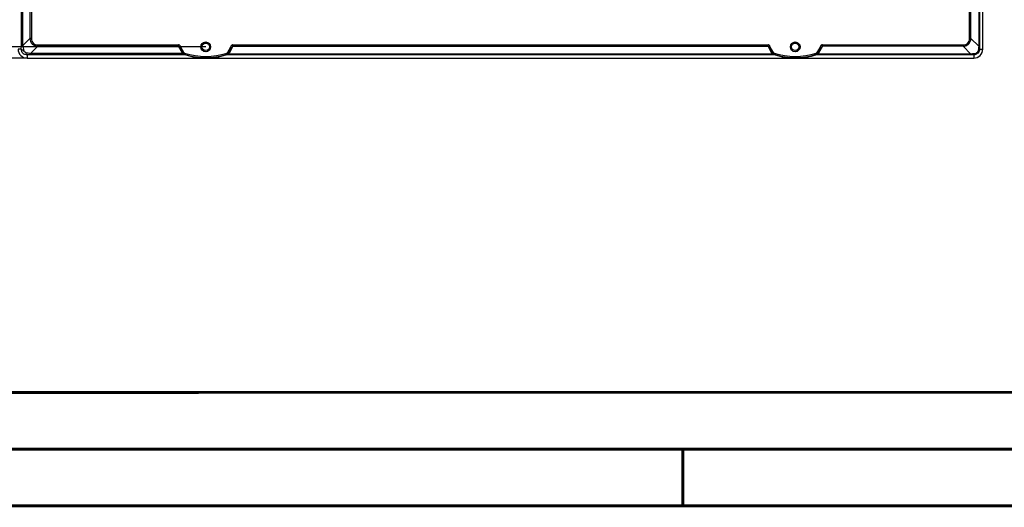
# Model space of a CAD drawing. Header units: millimetres. Extents: x 0 to 420, y 0 to 297.
# Tile 2 of 140: x 67 to 153, y 0 to 43. Entities that reach past the tile are written whole.
import ezdxf

# ---------------------------------------------------------------- set-up
doc = ezdxf.new("R2010")
doc.units = ezdxf.units.MM
doc.header["$LTSCALE"] = 23.1
doc.layers.get('0').update_dxf_attribs({"linetype": 'CONTINUOUS'})
doc.layers.add('DIM_PILOTEES', color=7, linetype='CONTINUOUS')
doc.styles.get("Standard").update_dxf_attribs({"font": 'txt', "width": 0.7})
doc.dimstyles.new('DIMSTYLE_2', dxfattribs={"dimtxt": 2.5, "dimasz": 3.5, "dimexe": 2, "dimexo": 0, "dimtad": 1, "dimlfac": 5, "dimdsep": 46, "dimtxsty": 'Standard', "dimblk": '_FILLED', "dimblk1": '_FILLED', "dimblk2": '_FILLED', "dimcen": 0.09, "dimazin": 2, "dimtp": 0.5, "dimtm": 0.5, "dimtfac": 1, "dimtofl": 0, "dimtmove": 0, "dimatfit": 3, "dimldrblk": '_FILLED', "dimfxl": 0, "dimtolj": 1, "dimarcsym": 0})

# ---------------------------------------------------------------- blocks, each defined once
blk = doc.blocks.new('_FILLED')
at = {"color": 0, "linetype": 'ByBlock'}
blk.add_solid([(0, 0), (-1, 0.143), (-1, -0.143)], dxfattribs=at)
blk = doc.blocks.new('*D7')
at = {"layer": 'DIM_PILOTEES', "color": 2, "linetype": 'Continuous'}
for p, q in [((67.164, 100.484), (42.544, 100.484)), ((44.544, 100.484), (44.544, 69.984)), ((44.544, 39.484), (44.544, 69.984)), ((67.164, 39.484), (42.544, 39.484))]:
    blk.add_line(p, q, dxfattribs=at)
at = {"layer": 'DIM_PILOTEES', "color": 2, "linetype": 'Continuous', "xscale": 3.5, "yscale": 3.5, "zscale": 3.5}
for p, rotation in [((44.544, 100.484), 90.00000000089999), ((44.544, 39.484), 270.0000000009)]:
    blk.add_blockref('_FILLED', p, dxfattribs=dict(at, rotation=rotation))
at = {"layer": 'DIM_PILOTEES', "color": 2, "linetype": 'Continuous', "insert": (41.419, 69.984), "char_height": 2.5, "width": 8.30357, "attachment_point": 2, "rotation": 90, "line_spacing_factor": 0.9}
blk.add_mtext('{\\ftxt;\\W0.0001;\\H0.0001;\\~}{\\ftxt;\\W2.2142857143;\\H2.5; }{\\ftxt;\\W0.0001;\\H0.0001;\\~}', dxfattribs=at)
blk = doc.blocks.new('*D8')
at = {"layer": 'DIM_PILOTEES', "color": 2, "linetype": 'Continuous'}
for p, q in [((82.914, 99.484), (47.544, 99.484)), ((49.544, 99.484), (49.544, 69.984)), ((49.544, 40.484), (49.544, 69.984)), ((82.914, 40.484), (47.544, 40.484))]:
    blk.add_line(p, q, dxfattribs=at)
at = {"layer": 'DIM_PILOTEES', "color": 2, "linetype": 'Continuous', "xscale": 3.5, "yscale": 3.5, "zscale": 3.5}
for p, rotation in [((49.544, 99.484), 90), ((49.544, 40.484), 270)]:
    blk.add_blockref('_FILLED', p, dxfattribs=dict(at, rotation=rotation))
at = {"layer": 'DIM_PILOTEES', "color": 2, "linetype": 'Continuous', "insert": (46.419, 69.984), "char_height": 2.5, "width": 8.57143, "attachment_point": 2, "rotation": 90, "line_spacing_factor": 0.9}
blk.add_mtext('{\\ftxt;\\W0.0001;\\H0.0001;\\~}{\\ftxt;\\W2.2857142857;\\H2.5; }{\\ftxt;\\W0.0001;\\H0.0001;\\~}', dxfattribs=at)

msp = doc.modelspace()

# ---------------------------------------------------------------- linework, layer by layer
at = {"color": 7, "linetype": 'Continuous'}
for p, q in [((66.6541, 40.5897), (66.6541, 99.3778)), ((66.7878, 40.5897), (66.7878, 99.3778)), ((151.0969, 99.4342), (151.0969, 40.5332)), ((151.1637, 99.4342), (151.1637, 40.5332)), ((151.4641, 40.2837), (151.4641, 99.6837)), ((67.4107, 98.7548), (67.4107, 41.2126)), ((67.5419, 98.7548), (67.5419, 41.2126)), ((150.2863, 41.2126), (150.2863, 98.7548)), ((150.4175, 41.2126), (150.4175, 98.7548)), ((66.7878, 40.5897), (67.4107, 41.2126)), ((67.5419, 41.2126), (67.4107, 41.2126)), ((150.2863, 41.2126), (150.4175, 41.2126)), ((150.4175, 41.2126), (151.0969, 40.5332)), ((66.646, 40.2837), (66.3641, 40.2837)), ((66.6541, 40.5897), (66.7878, 40.5897)), ((67.4701, 39.9074), (68.093, 40.5303)), ((68.093, 40.6615), (68.093, 40.5303)), ((68.093, 40.6615), (80.5164, 40.6615)), ((80.5164, 40.5303), (68.093, 40.5303)), ((80.5164, 40.5303), (80.5164, 40.6615)), ((80.8525, 39.9298), (80.5164, 40.5303)), ((80.6285, 40.4134), (80.7151, 40.4634)), ((80.9095, 39.9266), (80.6285, 40.4134)), ((80.9045, 39.9204), (80.6285, 40.4134)), ((80.9961, 39.9766), (80.7151, 40.4634)), ((80.9095, 39.9266), (80.9961, 39.9766)), ((85.1131, 40.4634), (84.8321, 39.9766)), ((84.9187, 39.9266), (84.8321, 39.9766)), ((85.1997, 40.4134), (84.9187, 39.9266)), ((84.9237, 39.9204), (85.1997, 40.4134)), ((85.3119, 40.5303), (84.9757, 39.9298)), ((85.1997, 40.4134), (85.1131, 40.4634)), ((85.3119, 40.6615), (132.5164, 40.6615)), ((85.3119, 40.5303), (85.3119, 40.6615)), ((85.3119, 40.5303), (132.5164, 40.5303)), ((132.5164, 40.5303), (132.5164, 40.6615)), ((132.8525, 39.9298), (132.5164, 40.5303)), ((132.6285, 40.4134), (132.7151, 40.4634)), ((132.9095, 39.9266), (132.6285, 40.4134)), ((132.9045, 39.9204), (132.6285, 40.4134)), ((132.9961, 39.9766), (132.7151, 40.4634)), ((132.9095, 39.9266), (132.9961, 39.9766)), ((137.1131, 40.4634), (136.8321, 39.9766)), ((136.9187, 39.9266), (136.8321, 39.9766)), ((137.1997, 40.4134), (136.9187, 39.9266)), ((136.9237, 39.9204), (137.1997, 40.4134)), ((137.3119, 40.5303), (136.9757, 39.9298)), ((137.1997, 40.4134), (137.1131, 40.4634)), ((137.3119, 40.6615), (149.7352, 40.6615)), ((137.3119, 40.5303), (137.3119, 40.6615)), ((149.7352, 40.5303), (137.3119, 40.5303)), ((149.7352, 40.6615), (149.7352, 40.5303)), ((149.7352, 40.5303), (150.4146, 39.8509)), ((151.1637, 40.5332), (151.0969, 40.5332)), ((151.1681, 40.2837), (151.4641, 40.2837)), ((67.1641, 39.7656), (67.1641, 39.4837)), ((67.1641, 39.4837), (150.6641, 39.4837)), ((67.4701, 39.7737), (67.4701, 39.9074)), ((80.8666, 39.9074), (67.4701, 39.9074)), ((81.1674, 39.7737), (67.4701, 39.7737)), ((80.9095, 39.9266), (80.9045, 39.9204)), ((81.0201, 39.8367), (81.0134, 39.8285)), ((81.0201, 39.8367), (81.0514, 39.9316)), ((82.8399, 39.4837), (82.9141, 39.4836)), ((82.9141, 39.4836), (82.9141, 39.4838)), ((82.9141, 39.4836), (82.9883, 39.4837)), ((133.1372, 39.7841), (84.691, 39.7841)), ((84.8081, 39.8367), (84.7768, 39.9316)), ((84.8081, 39.8367), (84.8145, 39.8289)), ((132.9207, 39.8509), (84.9075, 39.8509)), ((84.9187, 39.9266), (84.9237, 39.9204)), ((132.9095, 39.9266), (132.9045, 39.9204)), ((133.0137, 39.8289), (133.0201, 39.8367)), ((133.0201, 39.8367), (133.0514, 39.9316)), ((134.8399, 39.4837), (134.9882, 39.4837)), ((134.9882, 39.4843), (134.9786, 39.4842)), ((150.4146, 39.7841), (136.691, 39.7841)), ((136.8081, 39.8367), (136.7768, 39.9316)), ((136.8081, 39.8367), (136.8145, 39.8289)), ((150.4146, 39.8509), (136.9075, 39.8509)), ((136.9187, 39.9266), (136.9237, 39.9204)), ((150.4146, 39.7841), (150.4146, 39.8509)), ((150.6641, 39.7797), (150.6641, 39.4837)), ((409.86, 10.0737), (25.007, 10.0134))]:
    msp.add_line(p, q, dxfattribs=at)
at = {"color": 7, "linetype": 'Continuous', "const_width": 0.25}
for points in [[(409.8307, 10.048), (25, 10)], [(20, 5), (415, 5)], [(125, 0), (125, 5)], [(420, 0), (0, 0)]]:
    msp.add_lwpolyline(points, dxfattribs=at)
at = {"color": 7, "linetype": 'Continuous'}
for centre, radius in [((82.9141, 40.4837), 0.43), ((134.9141, 40.4837), 0.43), ((82.9141, 40.4837), 0.33), ((134.9141, 40.4837), 0.33)]:
    msp.add_circle(centre, radius, dxfattribs=at)
at = {"color": 2, "linetype": 'Continuous'}
for centre in [(82.9141, 40.4837), (134.9141, 40.4837)]:
    msp.add_arc(centre, 0.4, 255, 195, dxfattribs=at)
at = {"color": 7, "linetype": 'Continuous'}
for centre, radius, start, end in [((67.1641, 40.2837), 0.8, 180, 270), ((111.8399, 47.9214), 45.6448, 189.243241, 189.770897), ((74.8373, 85.1713), 45.8596, 260.230338, 260.755524), ((150.6641, 40.2837), 0.8, 270, 360), ((168.7538, 39.2203), 17.7057, 175.747488, 176.670672), ((158.5439, 40.5377), 7.3802, 180.034596, 181.972124), ((81.0796, 40.0569), 0.2602, 209.240907, 215.064765), ((81.0796, 40.0175), 0.2002, 209.012191, 214.84296), ((81.0827, 40.0266), 0.2, 210.003353, 251.756838), ((82.9141, 45.5837), 6.0511, 251.760191, 288.239809), ((82.9141, 45.5837), 5.9511, 251.760191, 288.239809), ((82.9143, 44.8815), 5.3983, 251.118507, 269.210538), ((82.9143, 44.8232), 5.3394, 251.096012, 268.838855), ((82.9142, 44.8245), 5.3407, 268.84112, 269.424822), ((82.9141, 44.8075), 5.3238, 269.423653, 269.999266), ((82.9141, 44.8136), 5.3298, 269.999669, 270.586357), ((82.9141, 44.8254), 5.3416, 270.585117, 271.179117), ((82.9139, 44.8816), 5.3984, 270.789587, 289.219643), ((82.9138, 44.8233), 5.3395, 271.181783, 289.242532), ((84.7455, 40.0266), 0.2, 288.243162, 329.996647), ((84.7507, 40.0156), 0.1973, 288.871009, 307.733986), ((84.7504, 40.0162), 0.198, 307.68555, 331.050669), ((84.7504, 40.0556), 0.258, 307.511179, 330.807527), ((133.0778, 40.0556), 0.258, 209.192737, 232.488556), ((133.0778, 40.0162), 0.198, 208.949315, 232.314466), ((133.0827, 40.0266), 0.2, 210.003353, 251.756838), ((133.0775, 40.0156), 0.1973, 232.266423, 251.128582), ((134.9141, 45.5837), 6.0511, 251.760191, 288.239809), ((134.9141, 45.5837), 5.9511, 251.760191, 288.239809), ((134.9144, 44.8818), 5.3986, 250.780536, 269.207847), ((134.9143, 44.8233), 5.3395, 250.757413, 268.871128), ((134.9141, 44.818), 5.3342, 268.87227, 269.485782), ((134.9141, 44.8209), 5.3371, 269.486452, 270.69268), ((134.9135, 44.8255), 5.3417, 270.802043, 289.23874), ((134.9136, 44.8829), 5.3997, 270.792772, 287.388825), ((134.9132, 44.8849), 5.4017, 287.386603, 289.214756), ((136.7455, 40.0266), 0.2, 288.243162, 329.996647), ((136.7507, 40.0156), 0.1973, 288.871009, 307.733986), ((136.7504, 40.0162), 0.198, 307.68555, 331.050669), ((136.7504, 40.0556), 0.258, 307.511179, 330.807527), ((151.7283, 22.1822), 17.7175, 93.329635, 94.252204)]:
    msp.add_arc(centre, radius, start, end, dxfattribs=at)
for points, knots in [([(67.4107, 41.2126), (67.4173, 41.1246), (67.4535, 40.9488), (67.6002, 40.7198), (67.8292, 40.5732), (68.005, 40.5369), (68.093, 40.5303)], [0, 0, 0, 0, 0.250161, 0.4999738, 0.749806, 1, 1, 1, 1]), ([(67.5419, 41.2126), (67.5419, 41.1392), (67.5599, 40.9913), (67.6741, 40.7938), (67.8716, 40.6795), (68.0196, 40.6615), (68.093, 40.6615)], [0, 0, 0, 0, 0.2505473, 0.4999691, 0.7494165, 1, 1, 1, 1]), ([(149.7352, 40.6615), (149.8086, 40.6615), (149.9566, 40.6795), (150.1541, 40.7937), (150.2683, 40.9912), (150.2863, 41.1392), (150.2863, 41.2126)], [0, 0, 0, 0, 0.2505472, 0.4999692, 0.7494168, 1, 1, 1, 1]), ([(149.7352, 40.5303), (149.8232, 40.5369), (149.999, 40.5732), (150.228, 40.7198), (150.3747, 40.9488), (150.4109, 41.1246), (150.4175, 41.2126)], [0, 0, 0, 0, 0.250161, 0.4999739, 0.7498062, 1, 1, 1, 1]), ([(67.1641, 39.7656), (67.0966, 39.7648), (66.9596, 39.7907), (66.7864, 39.906), (66.6711, 40.0792), (66.6452, 40.2162), (66.646, 40.2837)], [0, 0, 0, 0, 0.2497879, 0.4999949, 0.7502007, 1, 1, 1, 1]), ([(66.646, 40.2837), (66.6472, 40.3086), (66.6517, 40.4105), (66.6541, 40.5125), (66.6541, 40.5897)], [0, 0, 0, 0, 0.2438174, 1, 1, 1, 1]), ([(66.646, 40.2837), (66.6508, 40.2715), (66.672, 40.2469), (66.7417, 40.2047), (66.8083, 40.1856), (66.8572, 40.1751)], [0, 0, 0, 0, 0.1620363, 0.3834979, 1, 1, 1, 1]), ([(67.0555, 39.9768), (67.0076, 39.9851), (66.9196, 40.0392), (66.8654, 40.1272), (66.8572, 40.1751)], [0, 0, 0, 0, 0.499996, 1, 1, 1, 1]), ([(67.1641, 39.7656), (67.1519, 39.7704), (67.1273, 39.7917), (67.0851, 39.8613), (67.066, 39.9279), (67.0555, 39.9768)], [0, 0, 0, 0, 0.1620354, 0.3834968, 1, 1, 1, 1]), ([(80.7151, 40.4634), (80.7026, 40.4849), (80.6864, 40.5323), (80.6474, 40.5965), (80.5909, 40.647), (80.541, 40.6615), (80.5164, 40.6615)], [0, 0, 0, 0, 0.2508837, 0.5013696, 0.7513363, 1, 1, 1, 1]), ([(80.5164, 40.5303), (80.5277, 40.5235), (80.5551, 40.5035), (80.5951, 40.466), (80.6183, 40.4314), (80.6285, 40.4134)], [0, 0, 0, 0, 0.2430733, 0.6209675, 1, 1, 1, 1]), ([(85.3119, 40.6615), (85.2872, 40.6615), (85.2373, 40.647), (85.1808, 40.5965), (85.1418, 40.5323), (85.1256, 40.4849), (85.1131, 40.4634)], [0, 0, 0, 0, 0.2486548, 0.498615, 0.7491137, 1, 1, 1, 1]), ([(85.1997, 40.4134), (85.2065, 40.4254), (85.2354, 40.4714), (85.277, 40.5094), (85.3119, 40.5303)], [0, 0, 0, 0, 0.252417, 1, 1, 1, 1]), ([(132.7151, 40.4634), (132.7026, 40.4849), (132.6864, 40.5323), (132.6474, 40.5965), (132.5909, 40.647), (132.541, 40.6615), (132.5164, 40.6615)], [0, 0, 0, 0, 0.2508837, 0.5013696, 0.7513363, 1, 1, 1, 1]), ([(132.5164, 40.5303), (132.5277, 40.5235), (132.5551, 40.5035), (132.5951, 40.466), (132.6183, 40.4314), (132.6285, 40.4134)], [0, 0, 0, 0, 0.2430733, 0.6209675, 1, 1, 1, 1]), ([(137.3119, 40.6615), (137.2872, 40.6615), (137.2373, 40.647), (137.1808, 40.5965), (137.1418, 40.5323), (137.1256, 40.4849), (137.1131, 40.4634)], [0, 0, 0, 0, 0.2486548, 0.498615, 0.7491137, 1, 1, 1, 1]), ([(137.1997, 40.4134), (137.2065, 40.4254), (137.2354, 40.4714), (137.277, 40.5094), (137.3119, 40.5303)], [0, 0, 0, 0, 0.252417, 1, 1, 1, 1]), ([(151.1681, 40.2837), (151.1694, 40.218), (151.1446, 40.0844), (151.0323, 39.9155), (150.8634, 39.8032), (150.7298, 39.7784), (150.6641, 39.7797)], [0, 0, 0, 0, 0.2494407, 0.4999981, 0.7505524, 1, 1, 1, 1]), ([(151.078, 40.2486), (151.0725, 40.1538), (150.9805, 39.9673), (150.794, 39.8753), (150.6992, 39.8698)], [0, 0, 0, 0, 0.4999981, 1, 1, 1, 1]), ([(151.1681, 40.2837), (151.1657, 40.2796), (151.156, 40.2718), (151.1262, 40.2584), (151.0985, 40.2522), (151.078, 40.2486)], [0, 0, 0, 0, 0.1462355, 0.3634097, 1, 1, 1, 1]), ([(67.4701, 39.7737), (67.444, 39.7737), (67.342, 39.7728), (67.24, 39.7693), (67.1641, 39.7656)], [0, 0, 0, 0, 0.25509, 1, 1, 1, 1]), ([(80.9045, 39.9204), (80.9004, 39.9271), (80.8815, 39.9364), (80.8627, 39.933), (80.8525, 39.9298)], [0, 0, 0, 0, 0.4266021, 1, 1, 1, 1]), ([(80.9153, 39.9031), (80.9132, 39.9058), (80.899, 39.9165), (80.8792, 39.9124), (80.8666, 39.9074)], [0, 0, 0, 0, 0.2028769, 1, 1, 1, 1]), ([(80.9945, 39.8235), (80.9816, 39.8273), (80.9335, 39.8454), (80.8905, 39.8778), (80.8666, 39.9074)], [0, 0, 0, 0, 0.2617102, 1, 1, 1, 1]), ([(81.0134, 39.8285), (81.003, 39.8321), (80.9649, 39.8489), (80.9327, 39.8781), (80.9153, 39.9031)], [0, 0, 0, 0, 0.2644733, 1, 1, 1, 1]), ([(81.0134, 39.8285), (81.012, 39.8289), (81.0053, 39.8298), (80.9987, 39.8266), (80.9945, 39.8235)], [0, 0, 0, 0, 0.2197294, 1, 1, 1, 1]), ([(81.1674, 39.7737), (81.1563, 39.777), (81.0986, 39.7932), (81.041, 39.8097), (80.9945, 39.8235)], [0, 0, 0, 0, 0.1919584, 1, 1, 1, 1]), ([(81.1845, 39.7718), (81.174, 39.7754), (81.1168, 39.7939), (81.0598, 39.8127), (81.0134, 39.8285)], [0, 0, 0, 0, 0.1841626, 1, 1, 1, 1]), ([(84.6736, 39.7821), (84.6822, 39.7851), (84.7293, 39.8004), (84.7763, 39.8159), (84.8145, 39.8289)], [0, 0, 0, 0, 0.1837955, 1, 1, 1, 1]), ([(84.691, 39.7841), (84.7004, 39.7866), (84.748, 39.7985), (84.7954, 39.8105), (84.8334, 39.8204)], [0, 0, 0, 0, 0.1997327, 1, 1, 1, 1]), ([(84.8334, 39.8204), (84.8318, 39.822), (84.8268, 39.8267), (84.8191, 39.8302), (84.8145, 39.8289)], [0, 0, 0, 0, 0.3204853, 1, 1, 1, 1]), ([(84.9075, 39.8509), (84.9042, 39.8534), (84.8941, 39.8601), (84.8785, 39.8644), (84.8715, 39.8595)], [0, 0, 0, 0, 0.3289245, 1, 1, 1, 1]), ([(84.9757, 39.9298), (84.9655, 39.933), (84.9467, 39.9364), (84.9278, 39.9271), (84.9237, 39.9204)], [0, 0, 0, 0, 0.5733979, 1, 1, 1, 1]), ([(132.9045, 39.9204), (132.9004, 39.9271), (132.8815, 39.9364), (132.8627, 39.933), (132.8525, 39.9298)], [0, 0, 0, 0, 0.4266021, 1, 1, 1, 1]), ([(132.9567, 39.8595), (132.9547, 39.8609), (132.9419, 39.8649), (132.929, 39.8571), (132.9207, 39.8509)], [0, 0, 0, 0, 0.1888185, 1, 1, 1, 1]), ([(133.0137, 39.8289), (133.0123, 39.8293), (133.005, 39.8296), (132.9988, 39.8245), (132.9948, 39.8204)], [0, 0, 0, 0, 0.1985501, 1, 1, 1, 1]), ([(133.1372, 39.7841), (133.1278, 39.7866), (133.0802, 39.7985), (133.0328, 39.8105), (132.9948, 39.8204)], [0, 0, 0, 0, 0.1997322, 1, 1, 1, 1]), ([(133.1546, 39.7821), (133.146, 39.7851), (133.0989, 39.8004), (133.0519, 39.8159), (133.0137, 39.8289)], [0, 0, 0, 0, 0.1837952, 1, 1, 1, 1]), ([(136.6736, 39.7821), (136.6624, 39.7781), (136.6138, 39.7603), (136.5652, 39.7425), (136.5274, 39.73)], [0, 0, 0, 0, 0.2305182, 1, 1, 1, 1]), ([(136.6736, 39.7821), (136.6822, 39.7851), (136.7293, 39.8004), (136.7763, 39.8159), (136.8145, 39.8289)], [0, 0, 0, 0, 0.1837955, 1, 1, 1, 1]), ([(136.691, 39.7841), (136.7004, 39.7866), (136.748, 39.7985), (136.7954, 39.8105), (136.8334, 39.8204)], [0, 0, 0, 0, 0.1997327, 1, 1, 1, 1]), ([(136.8334, 39.8204), (136.8318, 39.822), (136.8268, 39.8267), (136.8191, 39.8302), (136.8145, 39.8289)], [0, 0, 0, 0, 0.3204853, 1, 1, 1, 1]), ([(136.9075, 39.8509), (136.9042, 39.8534), (136.8941, 39.8601), (136.8785, 39.8644), (136.8715, 39.8595)], [0, 0, 0, 0, 0.3289245, 1, 1, 1, 1]), ([(136.9757, 39.9298), (136.9655, 39.933), (136.9467, 39.9364), (136.9278, 39.9271), (136.9237, 39.9204)], [0, 0, 0, 0, 0.5733979, 1, 1, 1, 1]), ([(150.6641, 39.7797), (150.6436, 39.7804), (150.5604, 39.7829), (150.4772, 39.7841), (150.4146, 39.7841)], [0, 0, 0, 0, 0.2470582, 1, 1, 1, 1]), ([(150.6641, 39.7797), (150.6682, 39.7821), (150.676, 39.7918), (150.6894, 39.8216), (150.6956, 39.8493), (150.6992, 39.8698)], [0, 0, 0, 0, 0.1462348, 0.3634088, 1, 1, 1, 1])]:
    msp.add_open_spline(points, degree=3, knots=knots, dxfattribs=at)
for points in [[(81.0514, 39.9316), (81.0289, 39.9391), (81.008, 39.956), (80.9961, 39.9766)], [(84.8321, 39.9766), (84.8202, 39.956), (84.7993, 39.9391), (84.7768, 39.9316)], [(133.0514, 39.9316), (133.0289, 39.9391), (133.008, 39.956), (132.9961, 39.9766)], [(136.8321, 39.9766), (136.8202, 39.956), (136.7993, 39.9391), (136.7768, 39.9316)], [(81.1845, 39.7718), (81.179, 39.7734), (81.1731, 39.774), (81.1674, 39.7737)], [(84.691, 39.7841), (84.6852, 39.7844), (84.6792, 39.7837), (84.6736, 39.7821)], [(84.8334, 39.8204), (84.8592, 39.8272), (84.8845, 39.8373), (84.9075, 39.8509)], [(132.9948, 39.8204), (132.969, 39.8272), (132.9437, 39.8373), (132.9207, 39.8509)], [(133.1546, 39.7821), (133.149, 39.7837), (133.143, 39.7844), (133.1372, 39.7841)], [(136.691, 39.7841), (136.6852, 39.7844), (136.6792, 39.7837), (136.6736, 39.7821)], [(136.8334, 39.8204), (136.8592, 39.8272), (136.8845, 39.8373), (136.9075, 39.8509)]]:
    msp.add_open_spline(points, degree=3, dxfattribs=at)

# ---------------------------------------------------------------- dimensions: what is measured, and where the dimension line sits
at = {"layer": 'DIM_PILOTEES', "color": 2, "linetype": 'Continuous'}
for base, p1, p2, text, picture, middle in [((44.5439, 39.4837), (67.1641, 100.4837), (67.1641, 39.4837), '{\\ftxt;\\W0.0001;\\H0.0001;\\~}{\\ftxt;\\W2.2142857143;\\H2.5; }{\\ftxt;\\W0.0001;\\H0.0001;\\~}', '*D7', (44.5439, 69.6266)), ((49.5439, 40.4837), (82.9141, 99.4837), (82.9141, 40.4837), '{\\ftxt;\\W0.0001;\\H0.0001;\\~}{\\ftxt;\\W2.2857142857;\\H2.5; }{\\ftxt;\\W0.0001;\\H0.0001;\\~}', '*D8', (49.5439, 69.6266))]:
    dim = msp.add_linear_dim(base=base, p1=p1, p2=p2, angle=270, text=text, dimstyle='DIMSTYLE_2', dxfattribs=at)
    dim.commit()
    dim.dimension.update_dxf_attribs({"geometry": picture, "text_midpoint": middle, "dimtype": 160})

doc.saveas('drawing.dxf')
